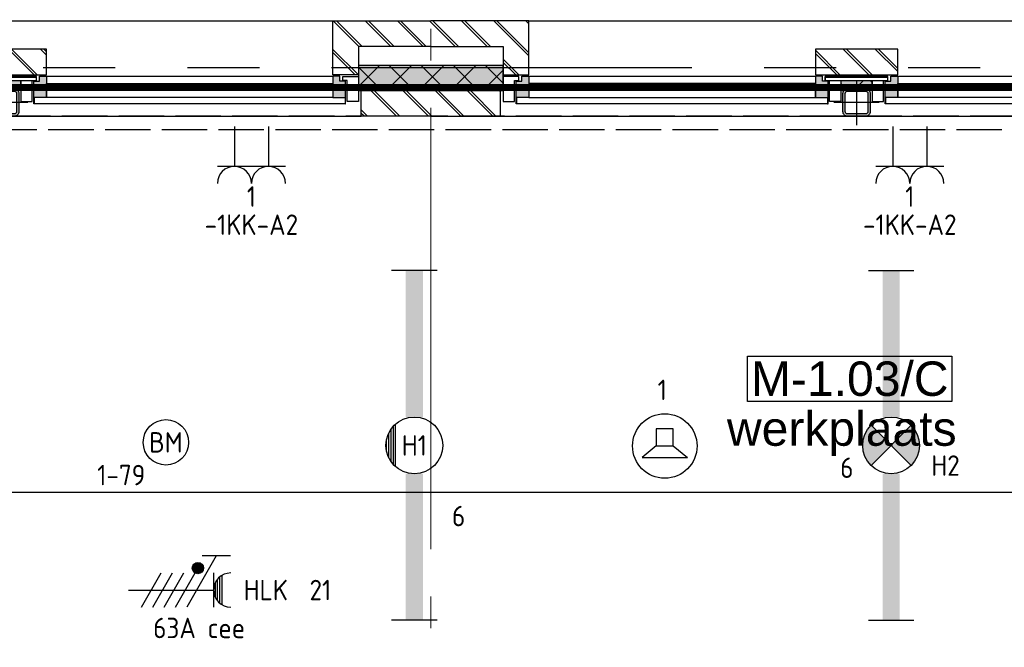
# Model space of a CAD drawing. Header units: millimetres. Extents: x -38031 to 123247, y -16330 to 129979.
# Tile 119 of 235: x 33799 to 38136, y 23142 to 25905. Entities that reach past the tile are written whole.
import ezdxf
from ezdxf.enums import TextEntityAlignment as Align

# ---------------------------------------------------------------- set-up
doc = ezdxf.new("R2010")
doc.units = ezdxf.units.MM
doc.header["$LTSCALE"] = 50
for name, pattern in [('E_GOOT3', [5, 4, -1]), ('HIDDEN', [9.525, 6.35, -3.175]), ('PHANTOM', [63.5, 31.75, -6.35, 6.35, -6.35, 6.35, -6.35]), ('STYLE_11', [5, 3.888855, -0.416718, 0.277786, -0.416641])]:
    doc.linetypes.add(name, pattern=pattern)
for name, color, linetype in [('AB$1A---_ATTRIB035', 8, 'Continuous'), ('AL$1A---_ALGEMEEN', 8, 'Continuous'), ('AM$1A---_ARCERING', 8, 'Continuous'), ('BOUWKUNDIG', 8, 'Continuous'), ('brandscheiding', 5, 'HIDDEN'), ('EB6511--_ATTRIB', 2, 'Continuous'), ('EL6131--_WG', 3, 'Continuous'), ('EL6221--', 3, 'Continuous'), ('EL6222--', 3, 'Continuous'), ('EL6311--', 3, 'Continuous'), ('EL6311--NV', 7, 'Continuous'), ('EL6421--', 3, 'Continuous'), ('EL6511--', 3, 'Continuous'), ('Kastenscheiding', 4, 'PHANTOM'), ('versterkte strook', 7, 'Continuous')]:
    doc.layers.add(name, color=color, linetype=linetype)
doc.layers.add('stramien', color=1, linetype='STYLE_11', lineweight=15)
doc.styles.add('Arial', font='ARIAL.TTF')
doc.styles.add('BURO-018', font='iso.shx', dxfattribs={"height": 90})
doc.styles.get("Standard").update_dxf_attribs({"font": 'iso.shx'})
pattern_1 = [(45, (0, 0), (70.7107, -70.7107), []), (45, (7.07, -7.07), (70.7107, -70.7107), [])]

# ---------------------------------------------------------------- blocks, each defined once
blk = doc.blocks.new('E00018')
at = {"color": 0, "linetype": 'Continuous'}
for p, q in [((-1.768, -1.768), (1.768, 1.768)), ((1.768, -1.768), (-1.768, 1.768))]:
    blk.add_line(p, q, dxfattribs=at)
at = {"color": 0, "linetype": 'Continuous', "const_width": 2.5}
for points in [[(-0.884, 0.884, -0.198912), (0, 1.25, -0.198912), (0.884, 0.884, -1)], [(-0.884, -0.884, 0.198912), (0, -1.25, 0.198912), (0.884, -0.884, 1)]]:
    blk.add_lwpolyline(points, format="xyb", dxfattribs=at)
blk = doc.blocks.new('1115B61540-NO1')
at = {"color": 0}
for p, q in [((-15.4, 2), (-15.4, -2)), ((15.4, 2), (15.4, -2))]:
    blk.add_line(p, q, dxfattribs=at)
at = {"color": 0, "linetype": 'Continuous'}
blk.add_circle((0, 0), 2.5, dxfattribs=at)
at = {"color": 0}
for points in [[(-2.5, 0.75), (-15.4, 0.75), (-2.5, -0.75), (-15.4, -0.75)], [(2.5, 0.75), (15.4, 0.75), (2.5, -0.75), (15.4, -0.75)]]:
    blk.add_solid(points, dxfattribs=at)
at = {"color": 0, "zscale": 100}
blk.add_blockref('E00018', (0, 0), dxfattribs=at)
at = {"color": 0, "linetype": 'Continuous', "style": 'BURO-018'}
for tag, p in [('E_GKAST', (0, 8)), ('E_GROEP', (0, 5)), ('E_SGROEP', (4.5, 5)), ('E_ARMCODE', (0, 0)), ('E_SLET', (4.5, -3))]:
    blk.add_attdef(tag, text='', height=1.8, dxfattribs=at).set_placement(p, align=Align.MIDDLE)
blk = doc.blocks.new('E00126')
at = {"color": 0, "linetype": 'Continuous'}
for p, q in [((-3, 4.5), (3, 4.5)), ((-1.5, 1), (-1.5, 4.5)), ((1.5, 1), (1.5, 4.5))]:
    blk.add_line(p, q, dxfattribs=at)
for centre in [(-1.5, 6), (1.5, 6)]:
    blk.add_arc(centre, 1.5, 180, 0, dxfattribs=at)
at = {"color": 0, "linetype": 'Continuous', "style": 'BURO-018'}
for tag, p in [('E_GKAST', (0, 11.5)), ('E_GROEP', (0, 8.5)), ('E_SGROEP', (4.5, 8.5))]:
    blk.add_attdef(tag, text='', height=1.8, dxfattribs=at).set_placement(p, align=Align.MIDDLE)
at = {"color": 0, "linetype": 'Continuous', "style": 'BURO-018', "flags": 1}
for tag, p in [('E_VERMCODE', (13, 8.5)), ('E_MATCODE', (0, 0))]:
    blk.add_attdef(tag, text='', height=1.8, dxfattribs=at).set_placement(p, align=Align.MIDDLE)
blk = doc.blocks.new('E00123')
at = {"color": 0, "linetype": 'Continuous'}
blk.add_circle((0, 0), 2, dxfattribs=at)
at = {"color": 0, "linetype": 'Continuous', "style": 'BURO-018'}
for tag, p in [('E_TEXT1', (0, 4.5)), ('E_TEXT2', (0, 0))]:
    blk.add_attdef(tag, text='', height=1.8, dxfattribs=at).set_placement(p, align=Align.MIDDLE)
at = {"color": 0, "linetype": 'Continuous', "style": 'BURO-018', "flags": 1}
blk.add_attdef('E_MATCODE', (0, 0), '', height=1.8, dxfattribs=at)
blk = doc.blocks.new('111304DW')
at = {"color": 0, "linetype": 'Continuous'}
for p, q in [((-3, 9.982), (-3, 7.482)), ((-3, 8.732), (1.5, 6.134)), ((1.299, 9.25), (-1.299, 9.25)), ((1.161, 9.05), (-1.161, 9.05)), ((0.963, 8.85), (-0.963, 8.85)), ((-1.5, 8.5), (1.5, 8.5)), ((0.654, 8.65), (-0.654, 8.65)), ((0, 1), (0, 8.5)), ((1.5, 5.134), (-1.5, 6.866)), ((1.5, 4.134), (-1.5, 5.866)), ((1.5, 3.134), (-1.5, 4.866)), ((1.5, 2.134), (-1.5, 3.866))]:
    blk.add_line(p, q, dxfattribs=at)
at = {"color": 0, "linetype": 'Continuous', "const_width": 0.5}
blk.add_lwpolyline([(-1.683, 7.116, 1), (-2.183, 7.116, 1)], format="xyb", close=True, dxfattribs=at)
at = {"color": 0, "linetype": 'Continuous'}
blk.add_circle((-1.933, 7.116), 0.5, dxfattribs=at)
blk.add_arc((0, 10), 1.5, 180, 0, dxfattribs=at)
at = {"color": 0, "linetype": 'Continuous', "style": 'BURO-018'}
for tag, p in [('E_GKAST', (0, 15.5)), ('E_GROEP', (0, 12.5)), ('E_SGROEP', (4.5, 12.5))]:
    blk.add_attdef(tag, text='', height=1.8, dxfattribs=at).set_placement(p, align=Align.MIDDLE)
at = {"color": 0, "linetype": 'Continuous', "style": 'BURO-018', "flags": 1}
for tag, p in [('E_VERMCODE', (13, 12.5)), ('E_MATCODE', (0, 0))]:
    blk.add_attdef(tag, text='', height=1.8, dxfattribs=at).set_placement(p, align=Align.MIDDLE)
blk = doc.blocks.new('E00497')
at = {"color": 0}
for p, q in [((0, 0.75), (1, 2)), ((1, -2), (1, 2)), ((0, 0.75), (-1.5, 0.75)), ((0, -0.75), (0, 0.75)), ((-1.5, -0.75), (0, -0.75)), ((0, -0.75), (1, -2))]:
    blk.add_line(p, q, dxfattribs=at)
blk.add_line((-1.5, 0.75), (-1.5, -0.75))
blk.add_circle((0, 0), 2.841, dxfattribs=at)
at = {"color": 0, "linetype": 'Continuous', "style": 'BURO-018'}
blk.add_attdef('E_TEXT1', text='', height=1.8, dxfattribs=at).set_placement((0, 4.5), align=Align.MIDDLE)
at = {"color": 0, "linetype": 'Continuous', "style": 'BURO-018', "flags": 1}
blk.add_attdef('E_MATCODE', text='', height=1.8, dxfattribs=at).set_placement((0, 0), align=Align.MIDDLE)
blk = doc.blocks.new('st.k-120x120')
at = {"layer": 'AM$1A---_ARCERING', "linetype": 'Continuous', "lineweight": 0}
h = blk.add_hatch(color=256, dxfattribs=at)
edge = h.paths.add_edge_path()
edge.add_line((-40, -60), (40, -60))
edge.add_arc((40, -40), 20, 270, 360)
edge.add_line((60, -40), (60, 40))
edge.add_arc((40, 40), 20, 0, 90)
edge.add_line((40, 60), (-40, 60))
edge.add_arc((-40, 40), 20, 90, 180)
edge.add_line((-60, 40), (-60, -40))
edge.add_arc((-40, -40), 20, 180, 270)
edge = h.paths.add_edge_path(flags=16)
edge.add_line((-40, -50), (40, -50))
edge.add_arc((40, -40), 10, 270, 360)
edge.add_line((50, -40), (50, 40))
edge.add_arc((40, 40), 10, 0, 90)
edge.add_line((40, 50), (-40, 50))
edge.add_arc((-40, 40), 10, 90, 180)
edge.add_line((-50, 40), (-50, -40))
edge.add_arc((-40, -40), 10, 180, 270)
at = {"layer": 'AL$1A---_ALGEMEEN', "color": 0}
for p, q in [((0, 100), (0, -100)), ((-100, 0), (100, 0))]:
    blk.add_line(p, q, dxfattribs=at)
at = {"layer": 'AL$1A---_ALGEMEEN', "color": 0, "flags": 128}
blk.add_lwpolyline([(-40, -60), (40, -60, 0.414214), (60, -40), (60, 40, 0.414214), (40, 60), (-40, 60, 0.414214), (-60, 40), (-60, -40, 0.414214), (-40, -60, 0.414214)], format="xyb", dxfattribs=at)
blk.add_lwpolyline([(-40, -50), (40, -50, 0.414214), (50, -40), (50, 40, 0.414214), (40, 50), (-40, 50, 0.414214), (-50, 40), (-50, -40, 0.414214)], format="xyb", close=True, dxfattribs=at)
blk = doc.blocks.new('zijdetail kozijn midden')
at = {"color": 0}
blk.add_wipeout([(113, -117), (63, -117), (63, -25), (44, -25), (44, -7), (113, -7), (113, -25), (113, -57), (113, -71.9)], dxfattribs=at).dxf.layer = 'AL$1A---_ALGEMEEN'
at = {"layer": 'AM$1A---_ARCERING', "linetype": 'Continuous', "lineweight": 0}
blk.add_hatch(color=256, dxfattribs=at).paths.add_polyline_path([(54.2, -100), (54.2, -128), (56, -128), (56, -28), (31, -28), (31, -5), (0, -5), (0, -100), (22, -100)])
at = {"layer": 'AL$1A---_ALGEMEEN', "color": 0}
for points in [[(54.2, -100), (54.2, -128), (56, -128), (56, -28), (31, -28), (31, -5), (0, -5), (0, -100), (22, -100)], [(113, -117), (63, -117), (63, -25), (44, -25), (44, -7), (113, -7), (113, -25), (113, -57), (113, -71.9)]]:
    blk.add_lwpolyline(points, close=True, dxfattribs=at)
blk = doc.blocks.new('31x_alu-K-2x mk141-p')
at = {"layer": 'AM$1A---_ARCERING', "linetype": 'Continuous', "lineweight": 0}
blk.add_hatch(color=256, dxfattribs=at).paths.add_polyline_path([(-1512, -263), (-1375, -263), (-1375, -300), (-1512, -300)])
at = {"layer": 'AM$1A---_ARCERING', "linetype": 'Continuous', "lineweight": 5}
h = blk.add_hatch(dxfattribs=at)
h.set_pattern_fill('ISOLATIE', color=256, style=0, pattern_type=2)
h.set_pattern_definition([(135, (0, 0), (70.711, 70.711), []), (45, (299.34, -299.34), (70.7107, -70.7107), [])])
h.paths.add_polyline_path([(-1512, -263), (-1375, -263), (-1375, -300), (-1512, -300)])
at = {"layer": 'AL$1A---_ALGEMEEN', "color": 0}
for p, q in [((0, 0), (-2887, 0)), ((125, -420), (-3012, -420))]:
    blk.add_line(p, q, dxfattribs=at)
for points in [[(-1625, -276), (-2887, -276), (-2887, -338), (-1625, -338)], [(-1512, -263), (-1375, -263), (-1375, -300), (-1512, -300)], [(-1262, -276), (0, -276), (0, -338), (-1262, -338)]]:
    blk.add_lwpolyline(points, close=True, dxfattribs=at)
blk.add_blockref('st.k-120x120', (-1443.5, -360), dxfattribs=at)
at = {"color": 0}
blk.add_wipeout([(-1625, -125), (-1262, -125), (-1262, -238), (-1625, -238)], dxfattribs=at).dxf.layer = 'AL$1A---_ALGEMEEN'
at = {"layer": 'AM$1A---_ARCERING', "linetype": 'Continuous', "lineweight": 5}
h = blk.add_hatch(dxfattribs=at)
h.set_pattern_fill('BAKSTEEN', color=256, style=0, pattern_type=2)
h.set_pattern_definition(pattern_1)
h.paths.add_polyline_path([(-1625, -125), (-1262, -125), (-1262, -238), (-1625, -238)])
at = {"layer": 'AL$1A---_ALGEMEEN', "color": 0}
blk.add_lwpolyline([(-1625, -125), (-1262, -125), (-1262, -238), (-1625, -238)], close=True, dxfattribs=at)
at = {"color": 0}
for points in [[(-2887, -238), (-2887, 0), (-3318.5, 0), (-3318.5, -113), (-3000, -113), (-3000, -238)], [(0, -238), (0, 0), (431.5, 0), (431.5, -113), (113, -113), (113, -238)], [(-3012, -307), (-3318.5, -307), (-3318.5, -420), (-3012, -420)], [(125, -307), (431.5, -307), (431.5, -420), (125, -420)]]:
    blk.add_wipeout(points, dxfattribs=at).dxf.layer = 'AL$1A---_ALGEMEEN'
at = {"layer": 'AM$1A---_ARCERING', "linetype": 'Continuous', "lineweight": 5}
h = blk.add_hatch(dxfattribs=at)
h.set_pattern_fill('BAKSTEEN', color=256, style=0, pattern_type=2)
h.set_pattern_definition(pattern_1)
h.paths.add_polyline_path([(-2887, -238), (-2887, 0), (-3318.5, 0), (-3318.5, -113), (-3000, -113), (-3000, -238)])
h = blk.add_hatch(dxfattribs=at)
h.set_pattern_fill('BAKSTEEN', color=256, style=0, pattern_type=2)
h.set_pattern_definition(pattern_1)
h.paths.add_polyline_path([(0, -238), (0, 0), (431.5, 0), (431.5, -113), (113, -113), (113, -238)])
h = blk.add_hatch(dxfattribs=at)
h.set_pattern_fill('BAKSTEEN', color=256, style=0, pattern_type=2)
h.set_pattern_definition(pattern_1)
h.paths.add_polyline_path([(-3012, -307), (-3318.5, -307), (-3318.5, -420), (-3012, -420)])
h = blk.add_hatch(dxfattribs=at)
h.set_pattern_fill('BAKSTEEN', color=256, style=0, pattern_type=2)
h.set_pattern_definition(pattern_1)
h.paths.add_polyline_path([(125, -307), (431.5, -307), (431.5, -420), (125, -420)])
at = {"layer": 'AL$1A---_ALGEMEEN', "color": 0}
for p, q in [((-3012, -307), (-3318.5, -307)), ((125, -307), (431.5, -307))]:
    blk.add_line(p, q, dxfattribs=at)
at = {"layer": 'AL$1A---_ALGEMEEN', "color": 0, "flags": 128}
for points in [[(-2887, -238), (-2887, 0), (-3318.5, 0)], [(0, -238), (0, 0), (431.5, 0)], [(-3318.5, -113), (-3000, -113), (-3000, -238), (-2887, -238)], [(431.5, -113), (113, -113), (113, -238), (0, -238)], [(-3318.5, -420), (-3012, -420), (-3012, -307)], [(431.5, -420), (125, -420), (125, -307)]]:
    blk.add_lwpolyline(points, dxfattribs=at)
at = {"layer": 'AL$1A---_ALGEMEEN', "color": 0}
blk.add_blockref('zijdetail kozijn midden', (-1625, -238), dxfattribs=at)
at = {"layer": 'AL$1A---_ALGEMEEN', "color": 0, "xscale": -1}
blk.add_blockref('zijdetail kozijn midden', (-1262, -238), dxfattribs=at)
blk.add_blockref('zijdetail kozijn midden', (-2887, -238), dxfattribs=at)
at = {"layer": 'AL$1A---_ALGEMEEN', "color": 0}
blk.add_blockref('zijdetail kozijn midden', (0, -238), dxfattribs=at)
at = {"color": 0}
blk.add_wipeout([(-1581, -245), (-1306, -245), (-1306, -263), (-1581, -263)], dxfattribs=at).dxf.layer = 'AL$1A---_ALGEMEEN'
at = {"layer": 'AM$1A---_ARCERING', "linetype": 'Continuous', "lineweight": 5}
h = blk.add_hatch(dxfattribs=at)
h.set_pattern_fill('1_100_LICHTE_WAND__', color=256, style=0, pattern_type=2)
h.set_pattern_definition([(0, (0, 0), (2e-14, -250), []), (0, (2e-15, -25), (2e-14, -250), []), (0, (3e-15, -50), (2e-14, -250), []), (0, (5e-15, -75), (2e-14, -250), []), (0, (6e-15, -100), (2e-14, -250), []), (0, (3e-14, -500), (2e-14, -250), [])])
h.paths.add_polyline_path([(-1581, -245), (-1306, -245), (-1306, -263), (-1581, -263)])
at = {"layer": 'AL$1A---_ALGEMEEN', "color": 0}
for p, q in [((-1625, -243), (-2887, -243)), ((0, -243), (-1262, -243)), ((-2941.2, -366), (-1570.8, -366)), ((-1316.2, -366), (54.2, -366))]:
    blk.add_line(p, q, dxfattribs=at)
blk.add_lwpolyline([(-1581, -245), (-1306, -245), (-1306, -263), (-1581, -263)], close=True, dxfattribs=at)
blk = doc.blocks.new('tekst 12 pts')
at = {"layer": 'AL$1A---_ALGEMEEN', "color": 0, "style": 'Arial'}
blk.add_attdef('naam_ruimte', text='', height=151.5, dxfattribs=at).set_placement((0, -41.1), align=Align.TOP_CENTER)
at = {"layer": 'AL$1A---_ALGEMEEN', "color": 0, "flags": 1}
for tag, p in [('oppervlakte', (-264.6, -1003)), ('stramiennummer', (-264.6, -1275.7))]:
    blk.add_attdef(tag, p, '', height=151.5, dxfattribs=at)
blk = doc.blocks.new('ruimtenummer')
at = {"layer": 'AL$1A---_ALGEMEEN', "color": 0, "flags": 1}
for tag, p in [('peil', (-450, -397.1)), ('onderdeel', (-450, -669.8))]:
    blk.add_attdef(tag, p, '', height=151.5, dxfattribs=at)
at = {"color": 0}
blk.add_wipeout([(-450, 100), (450, 100), (450, -100), (-450, -100)], dxfattribs=at).dxf.layer = 'AL$1A---_ALGEMEEN'
at = {"layer": 'AL$1A---_ALGEMEEN', "color": 0}
blk.add_lwpolyline([(-450, 100), (450, 100), (450, -100), (-450, -100)], close=True, dxfattribs=at)
at = {"layer": 'AL$1A---_ALGEMEEN', "color": 0, "style": 'Arial'}
blk.add_attdef('ruimtenummer', text='', height=151.5, dxfattribs=at).set_placement((0, 78), align=Align.TOP_CENTER)
blk = doc.blocks.new('200254 W 210 11-06-2007')
at = {"layer": 'AL$1A---_ALGEMEEN', "xscale": -1}
blk.add_blockref('31x_alu-K-2x mk141-p', (-3907.5, 912.4), dxfattribs=at)
at = {"layer": 'AL$1A---_ALGEMEEN'}
ref = blk.add_blockref('tekst 12 pts', (1221, -766.1), dxfattribs=dict(at, xscale=-1))
ref.add_attrib('naam_ruimte', 'werkplaats', dxfattribs={"layer": 'AB$1A---_ATTRIB035', "height": 151.52, "style": 'Arial'}).set_placement((1221, -807.2), align=Align.TOP_CENTER)
at = {"layer": 'AL$1A---_ALGEMEEN', "xscale": -1}
blk.add_blockref('31x_alu-K-2x mk141-p', (-157.5, 912.4), dxfattribs=at)
at = {"layer": 'AL$1A---_ALGEMEEN'}
ref = blk.add_blockref('ruimtenummer', (1256, -664.5), dxfattribs=dict(at, rotation=180))
ref.add_attrib('ruimtenummer', 'M-1.03/C', dxfattribs={"layer": 'AB$1A---_ATTRIB035', "height": 151.52, "style": 'Arial'}).set_placement((1256, -587.6), align=Align.TOP_CENTER)
at = {"layer": 'AM$1A---_ARCERING', "linetype": 'Continuous', "lineweight": 0}
blk.add_hatch(color=256, dxfattribs=at).paths.add_polyline_path([(-270.5, 715.4), (-907.5, 715.4), (-907.5, 605.4), (-270.6, 605.4)])
at = {"layer": 'AM$1A---_ARCERING', "linetype": 'Continuous', "lineweight": 5}
h = blk.add_hatch(dxfattribs=at)
h.set_pattern_fill('ISOLATIE', color=256, scale=50, style=0, pattern_type=2)
h.set_pattern_definition([(135, (-987936.49, -175784.82), (70.710678, 70.710678), []), (45, (-987637.15, -176084.16), (70.710678, -70.710678), [])])
h.paths.add_polyline_path([(-270.5, 715.4), (-907.5, 715.4), (-907.5, 605.4), (-270.6, 605.4)])
at = {"layer": 'AL$1A---_ALGEMEEN'}
blk.add_lwpolyline([(-270.5, 715.4), (-907.5, 715.4), (-907.5, 605.4), (-270.6, 605.4)], close=True, dxfattribs=at)
at = {"layer": 'stramien', "ltscale": 10}
blk.add_line((-589, -38914.6), (-589, 22365.4), dxfattribs=at)
blk = doc.blocks.new('1115B6WD')
at = {"color": 0, "linetype": 'Continuous'}
for p, q in [((1.878, -1.65), (-1.878, -1.65)), ((1.682, -1.85), (-1.682, -1.85)), ((1.431, -2.05), (-1.431, -2.05)), ((1.09, -2.25), (-1.09, -2.25)), ((0.497, -2.45), (-0.497, -2.45))]:
    blk.add_line(p, q, dxfattribs=at)
blk = doc.blocks.new('1115B61540-WD2')
at = {"color": 0}
for p, q in [((-15.4, 2), (-15.4, -2)), ((15.4, 2), (15.4, -2))]:
    blk.add_line(p, q, dxfattribs=at)
at = {"color": 0, "linetype": 'Continuous'}
blk.add_circle((0, 0), 2.5, dxfattribs=at)
at = {"color": 0}
for points in [[(-2.5, 0.75), (-15.4, 0.75), (-2.5, -0.75), (-15.4, -0.75)], [(2.5, 0.75), (15.4, 0.75), (2.5, -0.75), (15.4, -0.75)]]:
    blk.add_solid(points, dxfattribs=at)
at = {"color": 0, "zscale": 100}
blk.add_blockref('1115B6WD', (0, 0), dxfattribs=at)
at = {"color": 0, "linetype": 'Continuous', "style": 'BURO-018'}
for tag, p in [('E_GKAST', (0, 8)), ('E_GROEP', (0, 5)), ('E_SGROEP', (4.5, 5)), ('E_ARMCODE', (0, 0)), ('E_SLET', (4.5, -3))]:
    blk.add_attdef(tag, text='', height=1.8, dxfattribs=at).set_placement(p, align=Align.MIDDLE)

msp = doc.modelspace()

# ---------------------------------------------------------------- block references
at = {"layer": 'BOUWKUNDIG'}
msp.add_blockref('200254 W 210 11-06-2007', (36199, 24987.6), dxfattribs=at)

# ---------------------------------------------------------------- next in the draw order: linework, layer by layer
at = {"layer": 'brandscheiding', "const_width": 30}
msp.add_lwpolyline([(10177.2, 18459.4), (14104, 18459.4), (14104, 21275.1), (15943.1, 21275.1), (15943.1, 23107.5), (19548.7, 23107.5), (19548.7, 25606.5), (32071, 25606.5), (46771.2, 25606.5), (46771.2, 21869.2), (54354.4, 21869.2), (54354.4, 25614.3), (74096.2, 25614.3)], dxfattribs=at)
at = {"layer": 'EL6131--_WG', "linetype": 'E_GOOT3'}
for p, q in [((43185, 25479.8), (32167, 25480)), ((43125, 25419.8), (32227, 25420))]:
    msp.add_line(p, q, dxfattribs=at)
at = {"layer": 'Kastenscheiding'}
msp.add_line((43110, 25693.4), (19449.1, 25693.4), dxfattribs=at)
at = {"layer": 'versterkte strook'}
msp.add_line((9253.9, 23825), (79178.7, 23825), dxfattribs=at)

# ---------------------------------------------------------------- next in the draw order: block references
at = {"layer": 'EL6221--'}
ref = msp.add_blockref('111304DW', (34228.3, 23393.7), dxfattribs=dict(at, xscale=50, yscale=50, zscale=50, rotation=269.9999999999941))
ref.add_attrib('E_GROEP', '21', dxfattribs={"layer": '0', "color": 1, "linetype": 'Continuous', "height": 90, "style": 'BURO-018'}).set_placement((35123.2, 23393.7), align=Align.MIDDLE)
ref.add_attrib('E_GKAST', 'HLK', dxfattribs={"layer": '0', "color": 1, "linetype": 'Continuous', "height": 90, "style": 'BURO-018'}).set_placement((34883.1, 23393.7), align=Align.MIDDLE)
ref.add_attrib('E_VERMCODE', '63A cee', dxfattribs={"layer": '0', "color": 1, "linetype": 'Continuous', "height": 90, "style": 'BURO-018'}).set_placement((34589.3, 23226.7), align=Align.MIDDLE)
at = {"layer": 'EL6222--'}
ref = msp.add_blockref('E00126', (34819.5, 25484), dxfattribs=dict(at, xscale=50, yscale=50, zscale=50, rotation=180))
ref.add_attrib('E_GROEP', '1', dxfattribs={"layer": '0', "color": 1, "linetype": 'Continuous', "height": 90, "style": 'BURO-018'}).set_placement((34819.5, 25126.3), align=Align.MIDDLE)
ref.add_attrib('E_GKAST', '-1KK-A2', dxfattribs={"layer": '0', "color": 1, "linetype": 'Continuous', "height": 90, "style": 'BURO-018'}).set_placement((34819.5, 25002.4), align=Align.MIDDLE)
ref = msp.add_blockref('E00126', (37719.5, 25484), dxfattribs=dict(at, xscale=50, yscale=50, zscale=50, rotation=180))
ref.add_attrib('E_GROEP', '1', dxfattribs={"layer": '0', "color": 1, "linetype": 'Continuous', "height": 90, "style": 'BURO-018'}).set_placement((37719.5, 25126.3), align=Align.MIDDLE)
ref.add_attrib('E_GKAST', '-1KK-A2', dxfattribs={"layer": '0', "color": 1, "linetype": 'Continuous', "height": 90, "style": 'BURO-018'}).set_placement((37719.5, 25002.4), align=Align.MIDDLE)
at = {"layer": 'EL6311--'}
ref = msp.add_blockref('1115B61540-WD2', (35537.2, 24030.5), dxfattribs=dict(at, xscale=50, yscale=50, zscale=50, rotation=270))
ref.add_attrib('E_ARMCODE', 'H1', dxfattribs={"layer": '0', "color": 1, "linetype": 'Continuous', "height": 90, "style": 'BURO-018'}).set_placement((35537.2, 24030.5), align=Align.MIDDLE)
ref.add_attrib('E_GROEP', '6', dxfattribs={"layer": '0', "color": 1, "linetype": 'Continuous', "height": 90, "style": 'BURO-018'}).set_placement((35732.2, 23719.5), align=Align.MIDDLE)
at = {"layer": 'EL6311--NV'}
ref = msp.add_blockref('1115B61540-NO1', (37637.2, 24030.5), dxfattribs=dict(at, xscale=50, yscale=50, zscale=50, rotation=90))
ref.add_attrib('E_ARMCODE', 'H2', dxfattribs={"layer": '0', "color": 1, "linetype": 'Continuous', "height": 90, "style": 'BURO-018'}).set_placement((37877, 23941.8), align=Align.MIDDLE)
ref.add_attrib('E_GROEP', '6', dxfattribs={"layer": '0', "color": 1, "linetype": 'Continuous', "height": 90, "style": 'BURO-018'}).set_placement((37442.2, 23932.2), align=Align.MIDDLE)
at = {"layer": 'EL6421--'}
ref = msp.add_blockref('E00497', (36640.3, 24027.9), dxfattribs=dict(at, xscale=50, yscale=50, zscale=50, rotation=270))
ref.add_attrib('E_TEXT1', '1', dxfattribs={"layer": '0', "color": 1, "linetype": 'Continuous', "height": 90, "style": 'BURO-018'}).set_placement((36629.2, 24275.1), align=Align.MIDDLE)
at = {"layer": 'EL6511--'}
ref = msp.add_blockref('E00123', (34443, 24043.9), dxfattribs=dict(at, xscale=50, yscale=50, zscale=50))
ref.add_attrib('E_TEXT2', 'BM', dxfattribs={"layer": 'EB6511--_ATTRIB', "color": 1, "linetype": 'Continuous', "height": 90, "style": 'BURO-018'}).set_placement((34443, 24043.9), align=Align.MIDDLE)
ref.add_attrib('E_TEXT1', '1-79', dxfattribs={"layer": 'EB6511--_ATTRIB', "color": 1, "linetype": 'Continuous', "height": 90, "style": 'BURO-018'}).set_placement((34246.2, 23900), align=Align.MIDDLE)

doc.saveas('drawing.dxf')
